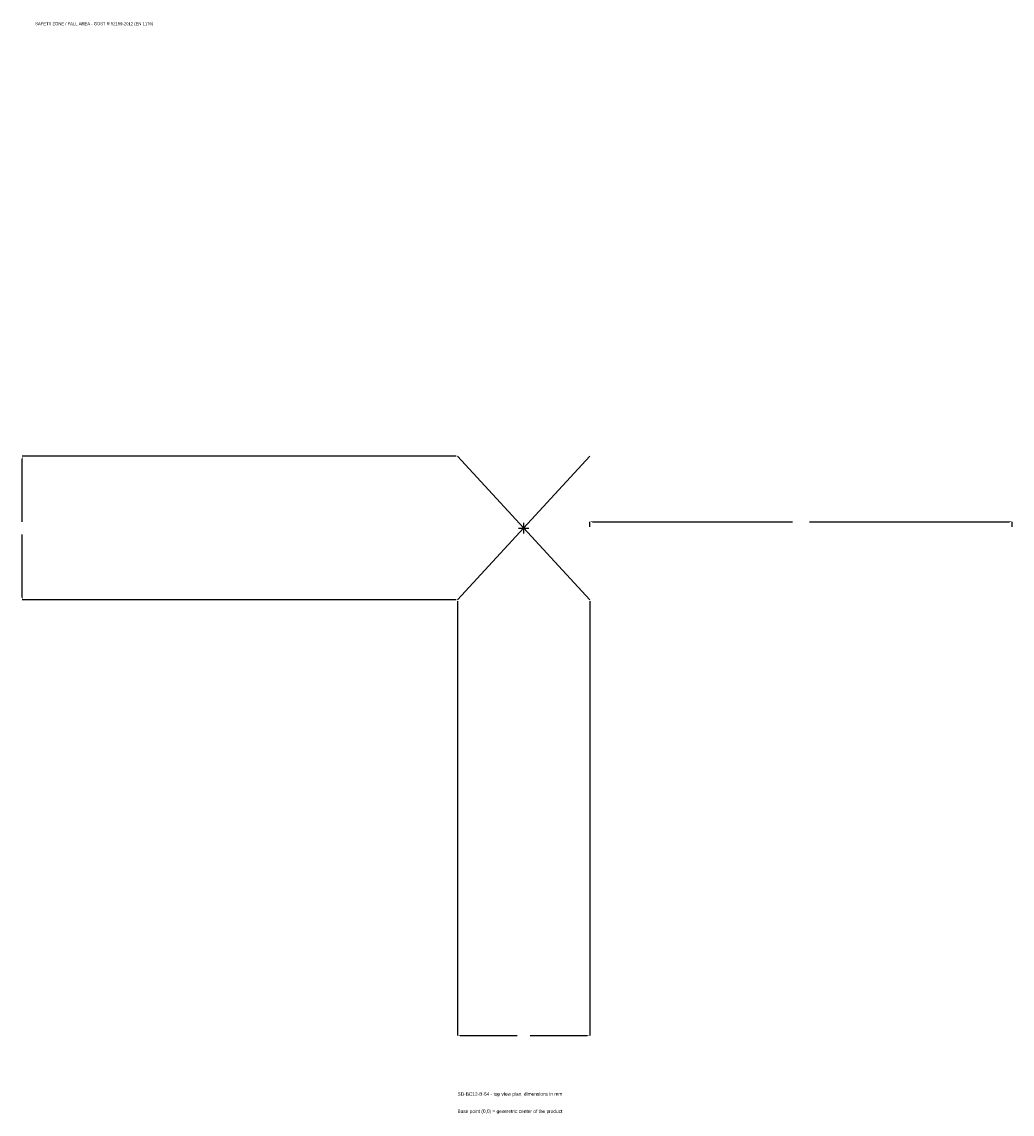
# Model space of a CAD drawing. Extents: x -1782 to 1735, y -2080 to 1798.
import ezdxf

# ---------------------------------------------------------------- set-up
doc = ezdxf.new("R2010")
doc.units = 0
for name, color, linetype in [('GP_MAF_zona_bezopasnosti', 1, 'Continuous'), ('ZSK_DANNYE', 3, 'Continuous'), ('ZSK_KONTUR', 7, 'Continuous'), ('ZSK_RAZMERY', 8, 'Continuous')]:
    doc.layers.add(name, color=color, linetype=linetype)
doc.dimstyles.new('ORION', dxfattribs={"dimtxt": 15.3, "dimasz": 9.18, "dimexe": 1.25, "dimexo": 4.59, "dimtad": 1, "dimcen": 2.5, "dimazin": 3, "dimtfac": 1, "dimtmove": 0, "dimatfit": 3})

# ---------------------------------------------------------------- blocks, each defined once
blk = doc.blocks.new('_CLOSEDFILLED')
at = {"color": 0, "linetype": 'BYBLOCK'}
blk.add_solid([(-1, 0.16), (0, 0), (-1, -0.16)], dxfattribs=at)
blk = doc.blocks.new('*D1')
for p, q in [((-235, -259.59), (-235, -1800.9)), ((235, -259.59), (235, -1800.9)), ((-225.82, -1800.9), (-22.95, -1800.9)), ((22.95, -1800.9), (225.82, -1800.9))]:
    blk.add_line(p, q)
at = {"layer": 'Defpoints'}
for p in [(-235, -255), (235, -255), (-235, -1800.9)]:
    blk.add_point(p, dxfattribs=at)
at = {"layer": 'ZSK_RAZMERY', "xscale": 9.18, "yscale": 9.18, "rotation": 180}
blk.add_blockref('_CLOSEDFILLED', (-235, -1800.9), dxfattribs=at)
at = {"layer": 'ZSK_RAZMERY', "xscale": 9.18, "yscale": 9.18}
blk.add_blockref('_CLOSEDFILLED', (235, -1800.9), dxfattribs=at)
blk = doc.blocks.new('*D2')
for p, q in [((-239.59, 255), (-1780.9, 255)), ((-1780.9, 22.95), (-1780.9, 245.82)), ((-1780.9, -245.82), (-1780.9, -22.95)), ((-239.59, -255), (-1780.9, -255))]:
    blk.add_line(p, q)
at = {"layer": 'Defpoints'}
for p in [(-235, 255), (-1780.9, -255), (-235, -255)]:
    blk.add_point(p, dxfattribs=at)
at = {"layer": 'ZSK_RAZMERY', "xscale": 9.18, "yscale": 9.18}
for p, rotation in [((-1780.9, 255), 90), ((-1780.9, -255), 270)]:
    blk.add_blockref('_CLOSEDFILLED', p, dxfattribs=dict(at, rotation=rotation))
blk = doc.blocks.new('*D3')
for p, q in [((235, 4.59), (235, 22.95)), ((244.18, 22.95), (954.4, 22.95)), ((1015.6, 22.95), (1725.82, 22.95)), ((1735, 4.59), (1735, 22.95))]:
    blk.add_line(p, q)
at = {"layer": 'Defpoints'}
for p in [(235, 22.95), (235, 0), (1735, 0)]:
    blk.add_point(p, dxfattribs=at)
at = {"layer": 'ZSK_RAZMERY', "xscale": 9.18, "yscale": 9.18, "rotation": 180}
blk.add_blockref('_CLOSEDFILLED', (235, 22.95), dxfattribs=at)
at = {"layer": 'ZSK_RAZMERY', "xscale": 9.18, "yscale": 9.18}
blk.add_blockref('_CLOSEDFILLED', (1735, 22.95), dxfattribs=at)
blk = doc.blocks.new('B1')
at = {"layer": 'ZSK_KONTUR'}
for p, q in [((-235, -255), (235, 255)), ((-235, 255), (235, -255))]:
    blk.add_line(p, q, dxfattribs=at)
at = {"layer": 'ZSK_RAZMERY'}
for p, q in [((-18.8, 0), (18.8, 0)), ((0, -18.8), (0, 18.8))]:
    blk.add_line(p, q, dxfattribs=at)
at = {"layer": 'GP_MAF_zona_bezopasnosti', "color": 1}
blk.add_text('SAFETY ZONE / FALL AREA - GOST R 52169-2012 (EN 1176)', height=10.71, dxfattribs=at).set_placement((-1735, 1785.6))
at = {"layer": 'ZSK_RAZMERY'}
dim = blk.add_linear_dim(base=(-1780.9, -255), p1=(-235, -255), p2=(-235, 255), angle=90, dimstyle='ORION', dxfattribs=at)
dim.commit()
dim.dimension.update_dxf_attribs({"geometry": '*D2', "text_midpoint": (-1780.9, 0)})
for base, p1, p2, picture, middle in [((235, 22.95), (235, 0), (1735, 0), '*D3', (985, 22.95)), ((-235, -1800.9), (-235, -255), (235, -255), '*D1', (0, -1800.9))]:
    dim = blk.add_linear_dim(base=base, p1=p1, p2=p2, dimstyle='ORION', dxfattribs=at)
    dim.commit()
    dim.dimension.update_dxf_attribs({"geometry": picture, "text_midpoint": middle})

msp = doc.modelspace()

# ---------------------------------------------------------------- block references
msp.add_blockref('B1', (0, 0))

# ---------------------------------------------------------------- texts
at = {"layer": 'ZSK_DANNYE', "color": 3}
msp.add_text('SD-BC12-B-64 - top view plan, dimensions in mm', height=12.24, dxfattribs=at).set_placement((-235, -2015.1))
at = {"layer": 'ZSK_DANNYE', "color": 7}
msp.add_text('Base point (0,0) = geometric center of the product', height=12.24, dxfattribs=at).set_placement((-235, -2076.3))

doc.saveas('drawing.dxf')
